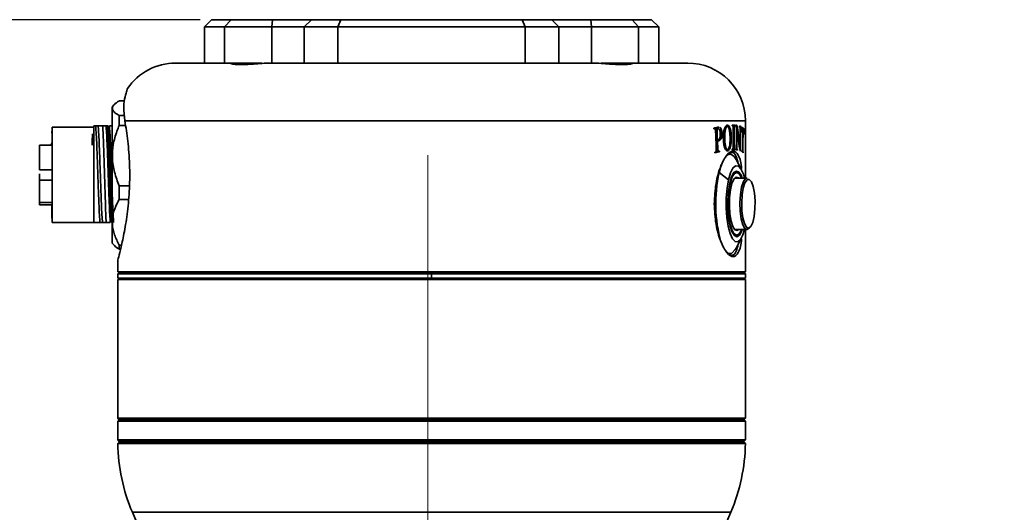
# Model space of a CAD drawing. Header units: millimetres. Extents: x 0 to 297, y 0 to 209.
# Tile 28 of 42: x 78.5 to 92.15, y 175.5 to 182.33. Entities that reach past the tile are written whole.
import ezdxf

# ---------------------------------------------------------------- set-up
doc = ezdxf.new("R2010")
doc.units = ezdxf.units.MM
doc.linetypes.add('CENTERX2', pattern=[20.32, 12.7, -2.54, 2.54, -2.54])
doc.layers.add('图层0', color=7, linetype='Continuous')
doc.styles.add('SLDTEXTSTYLE2', font='TXT', dxfattribs={"width": 0.7})
doc.dimstyles.new('SLDDIMSTYLE0', dxfattribs={"dimtxt": 4.5, "dimasz": 3, "dimexe": 0, "dimexo": 0.0625, "dimgap": 1.125, "dimtad": 2, "dimlfac": 10, "dimrnd": 1e-09, "dimzin": 12, "dimdsep": 46, "dimtxsty": 'SLDTEXTSTYLE2', "dimsah": 1, "dimcen": 0.09, "dimadec": 0, "dimazin": 3, "dimtfac": 1, "dimtofl": 0, "dimtmove": 0, "dimatfit": 3, "dimfxl": 0, "dimfrac": 2, "dimtolj": 1, "dimtzin": 12, "dimarcsym": 0})

# ---------------------------------------------------------------- blocks, each defined once
blk = doc.blocks.new('_D')
at = {"layer": '图层0'}
for p, q in [((72.161, 167.901), (72.161, 172.226)), ((90.599, 167.936), (90.599, 172.226)), ((90.599, 171.226), (72.161, 171.226)), ((90.599, 171.226), (103.122, 171.226))]:
    blk.add_line(p, q, dxfattribs=at)
for points in [[(72.161, 171.226), (75.161, 170.776), (75.161, 171.676)], [(90.599, 171.226), (87.599, 171.676), (87.599, 170.776)]]:
    blk.add_solid(points, dxfattribs=at)
at = {"layer": '图层0', "insert": (95.266, 177.027), "char_height": 4.5, "attachment_point": 1, "style": 'SLDTEXTSTYLE2'}
blk.add_mtext('185', dxfattribs=at)
blk = doc.blocks.new('_D_9')
at = {"layer": '图层0'}
for p, q in [((72.161, 159.951), (72.161, 152.134)), ((72.161, 153.134), (55.984, 153.134)), ((72.161, 153.134), (84.161, 153.134))]:
    blk.add_line(p, q, dxfattribs=at)
for points in [[(72.161, 153.134), (75.161, 152.684), (75.161, 153.584)], [(84.161, 153.134), (81.161, 153.584), (81.161, 152.684)]]:
    blk.add_solid(points, dxfattribs=at)
at = {"layer": '图层0', "insert": (55.984, 158.935), "char_height": 4.5, "attachment_point": 1, "style": 'SLDTEXTSTYLE2'}
blk.add_mtext('120', dxfattribs=at)
blk = doc.blocks.new('_D_10')
at = {"layer": '图层0'}
for p, q in [((81.004, 182.326), (41.517, 182.326)), ((42.517, 182.326), (42.517, 46.926)), ((75.411, 46.926), (41.517, 46.926))]:
    blk.add_line(p, q, dxfattribs=at)
for start, end in [(63.4349, 116.5651), (243.4349, 296.5651)]:
    blk.add_arc((39.898, 114.626), 5.856, start, end, dxfattribs=at)
for points in [[(42.517, 182.326), (42.067, 179.326), (42.967, 179.326)], [(42.517, 46.926), (42.967, 49.926), (42.067, 49.926)]]:
    blk.add_solid(points, dxfattribs=at)
at = {"layer": '图层0', "insert": (36.716, 109.389), "char_height": 4.5, "attachment_point": 1, "rotation": 90, "style": 'SLDTEXTSTYLE2'}
blk.add_mtext('1354', dxfattribs=at)
blk = doc.blocks.new('_D_11')
at = {"layer": '图层0'}
for p, q in [((80.651, 182.326), (49.561, 182.326)), ((50.561, 163.926), (50.561, 182.326)), ((69.661, 163.926), (49.561, 163.926))]:
    blk.add_line(p, q, dxfattribs=at)
for points in [[(50.561, 182.326), (50.111, 179.326), (51.011, 179.326)], [(50.561, 163.926), (51.011, 166.926), (50.111, 166.926)]]:
    blk.add_solid(points, dxfattribs=at)
at = {"layer": '图层0', "insert": (44.76, 169.198), "char_height": 4.5, "attachment_point": 1, "rotation": 90, "style": 'SLDTEXTSTYLE2'}
blk.add_mtext('184', dxfattribs=at)

msp = doc.modelspace()

# ---------------------------------------------------------------- linework, layer by layer
at = {"color": 7, "linetype": 'Continuous', "lineweight": 35}
for p, q in [((81.160687, 182.326152), (81.060687, 182.226152)), ((81.060687, 182.226152), (81.060687, 181.726152)), ((81.340602, 182.226152), (81.060687, 182.226152)), ((81.160687, 182.326152), (81.431716, 182.326152)), ((81.340602, 182.226152), (81.431716, 182.326152)), ((81.340602, 181.726152), (81.340602, 182.226152)), ((81.994702, 182.226152), (81.340602, 182.226152)), ((81.431716, 182.326152), (82.004053, 182.326152)), ((82.004053, 182.326152), (81.994702, 182.226152)), ((82.445754, 182.226152), (81.994702, 182.226152)), ((82.004053, 182.326152), (82.545316, 182.326152)), ((82.545316, 182.326152), (82.445754, 182.226152)), ((82.912567, 182.226152), (82.445754, 182.226152)), ((82.545316, 182.326152), (82.953778, 182.326152)), ((82.953778, 182.326152), (82.912567, 182.226152)), ((85.508806, 182.226152), (82.912567, 182.226152)), ((82.912567, 182.226152), (82.912567, 181.726152)), ((82.953778, 182.326152), (85.467596, 182.326152)), ((85.508806, 182.226152), (85.467596, 182.326152)), ((85.467596, 182.326152), (85.876058, 182.326152)), ((85.508806, 181.726152), (85.508806, 182.226152)), ((85.97562, 182.226152), (85.508806, 182.226152)), ((85.876058, 182.326152), (85.97562, 182.226152)), ((85.876058, 182.326152), (86.41732, 182.326152)), ((86.426672, 182.226152), (85.97562, 182.226152)), ((86.41732, 182.326152), (86.426672, 182.226152)), ((86.41732, 182.326152), (86.989658, 182.326152)), ((87.080771, 182.226152), (86.426672, 182.226152)), ((86.989658, 182.326152), (87.080771, 182.226152)), ((86.989658, 182.326152), (87.260687, 182.326152)), ((87.080771, 182.226152), (87.080771, 181.726152)), ((87.360687, 182.226152), (87.080771, 182.226152)), ((87.360687, 182.226152), (87.260687, 182.326152)), ((87.360687, 181.726152), (87.360687, 182.226152)), ((80.660687, 181.726152), (81.42206, 181.726152)), ((81.42206, 181.726152), (81.859032, 181.726152)), ((82.013858, 181.726152), (86.407516, 181.726152)), ((86.562342, 181.726152), (86.999314, 181.726152)), ((86.999314, 181.726152), (87.760687, 181.726152)), ((79.813131, 181.153596), (79.780687, 181.121152)), ((79.955432, 181.201782), (79.880687, 181.201782)), ((79.780687, 179.954405), (79.780687, 181.121152)), ((79.880687, 180.997472), (79.880687, 180.862405)), ((79.880687, 180.997472), (79.95347, 180.997472)), ((79.530687, 180.856152), (79.552892, 180.856152)), ((79.552892, 180.856152), (79.587422, 180.856152)), ((79.71445, 180.856152), (79.725863, 180.856152)), ((79.967807, 180.862405), (79.880687, 180.862405)), ((88.377165, 180.856626), (88.37716, 180.865916)), ((88.37716, 180.865466), (88.4167, 180.865466)), ((88.381837, 180.856252), (88.413558, 180.856252)), ((88.416704, 180.856176), (88.4167, 180.865466)), ((88.421877, 180.856489), (88.421989, 180.865778)), ((88.421936, 180.861394), (88.444176, 180.861394)), ((88.47803, 180.844673), (88.478117, 180.853962)), ((88.560687, 180.133652), (88.560687, 180.926152)), ((78.945687, 180.776152), (78.945687, 180.752779)), ((78.945687, 180.752779), (78.950687, 180.752779)), ((79.530687, 180.836152), (78.950687, 180.836152)), ((78.950687, 180.836152), (78.950687, 179.516152)), ((88.13356, 180.816089), (88.12501, 180.816089)), ((88.125021, 180.815833), (88.130715, 180.815833)), ((88.132446, 180.81605), (88.181001, 180.81605)), ((88.1849, 180.816465), (88.136375, 180.816465)), ((88.143493, 180.808167), (88.167516, 180.808167)), ((88.191193, 180.836089), (88.178087, 180.835954)), ((88.212399, 180.754838), (88.235229, 180.754838)), ((88.270733, 180.810578), (88.285661, 180.810578)), ((88.288607, 180.847465), (88.310309, 180.847465)), ((88.312317, 180.847533), (88.288664, 180.847533)), ((88.3892, 180.843954), (88.405596, 180.843954)), ((88.43746, 180.789765), (88.442639, 180.789765)), ((88.478065, 180.848416), (88.499588, 180.848416)), ((88.496849, 180.839767), (88.483742, 180.839767)), ((88.486094, 180.828049), (88.492031, 180.828049)), ((88.499513, 180.839127), (88.499588, 180.848416)), ((88.506237, 180.813985), (88.512469, 180.813985)), ((88.514463, 180.81527), (88.506269, 180.81527)), ((88.517038, 180.814222), (88.54175, 180.814222)), ((88.522925, 180.804927), (88.52907, 180.804927)), ((78.950687, 180.588652), (78.775687, 180.588652)), ((88.152671, 180.666749), (88.173221, 180.666749)), ((88.152739, 180.665096), (88.185403, 180.665096)), ((88.153263, 180.6524), (88.173784, 180.6524)), ((88.181492, 180.65092), (88.197498, 180.65092)), ((88.254543, 180.685756), (88.275306, 180.685756)), ((88.34785, 180.696965), (88.365412, 180.696965)), ((88.473632, 180.596504), (88.485014, 180.596504)), ((88.15161, 180.497808), (88.200092, 180.497808)), ((88.154959, 180.505582), (88.191827, 180.505582)), ((88.157334, 180.514108), (88.182223, 180.514108)), ((88.287855, 180.527853), (88.312919, 180.527853)), ((88.376901, 180.525776), (88.376917, 180.535065)), ((88.376916, 180.534691), (88.413336, 180.534691)), ((88.376916, 180.534616), (88.416484, 180.534616)), ((88.376917, 180.534991), (88.380364, 180.534991)), ((88.386829, 180.540777), (88.40738, 180.540777)), ((88.389592, 180.551543), (88.404608, 180.551543)), ((88.41647, 180.525326), (88.416484, 180.534616)), ((88.422704, 180.524696), (88.422815, 180.533986)), ((88.422749, 180.52844), (88.450845, 180.52844)), ((88.422755, 180.528999), (88.448136, 180.528999)), ((88.422808, 180.533448), (88.425752, 180.533448)), ((88.422808, 180.533381), (88.426704, 180.533381)), ((88.432271, 180.540953), (88.441512, 180.540953)), ((88.450746, 180.51915), (88.450845, 180.52844)), ((88.511721, 180.506434), (88.514456, 180.506434)), ((88.511726, 180.506787), (88.513524, 180.506787)), ((88.514453, 180.506925), (88.513524, 180.506787)), ((88.514973, 180.507926), (88.526105, 180.507926)), ((88.517649, 180.494541), (88.529581, 180.494541)), ((88.51936, 180.493283), (88.530975, 180.493283)), ((78.945687, 180.41059), (78.950687, 180.408637)), ((88.225353, 180.315101), (88.196548, 180.211459)), ((88.507262, 180.24708), (88.43137, 180.389246)), ((78.775687, 180.246152), (78.950687, 180.246152)), ((88.326892, 180.110518), (88.196548, 180.211459)), ((88.430626, 180.221152), (88.414089, 180.221152)), ((78.950687, 180.106152), (78.775687, 180.106152)), ((88.583269, 180.133652), (88.418952, 180.133652)), ((88.4423, 180.133652), (88.430626, 180.136152)), ((79.780687, 179.231152), (79.780687, 179.954405)), ((79.880687, 180.027264), (80.022061, 180.027264)), ((79.880687, 180.027264), (79.880687, 179.836775)), ((78.775687, 179.792729), (78.950687, 179.792729)), ((78.775687, 179.764484), (78.775687, 179.792729)), ((78.950687, 179.764484), (78.775687, 179.764484)), ((78.945687, 179.764484), (78.945687, 179.579795)), ((80.009154, 179.836775), (79.880687, 179.836775)), ((78.950687, 179.516152), (79.530687, 179.516152)), ((79.614062, 179.516152), (79.530687, 179.516152)), ((79.648592, 179.516152), (79.614062, 179.516152)), ((79.780687, 179.516151), (79.775619, 179.516151)), ((88.418952, 179.418652), (88.583269, 179.418652)), ((88.560687, 178.836152), (88.560687, 179.418652)), ((79.780687, 179.231152), (79.813131, 179.198707)), ((88.414089, 179.331152), (88.430626, 179.331152)), ((88.43137, 179.163057), (88.507262, 179.305224)), ((79.880687, 179.205944), (79.880687, 179.150521)), ((79.880687, 179.205944), (79.913031, 179.205944)), ((79.900202, 179.150521), (79.880687, 179.150521)), ((79.860687, 178.996336), (79.860687, 178.836152)), ((88.560687, 178.836152), (79.860687, 178.836152)), ((79.880687, 178.826152), (79.860687, 178.806152)), ((79.860687, 178.806152), (79.860687, 178.746152)), ((79.860687, 178.806152), (84.210687, 178.806152)), ((79.880687, 178.826152), (84.210687, 178.826152)), ((84.210687, 178.826152), (84.210687, 178.806152)), ((84.210687, 178.826152), (88.540687, 178.826152)), ((84.210687, 178.806152), (88.560687, 178.806152)), ((84.210687, 178.746152), (84.210687, 178.806152)), ((88.560687, 178.806152), (88.540687, 178.826152)), ((88.560687, 178.746152), (88.560687, 178.806152)), ((84.210687, 178.746152), (79.860687, 178.746152)), ((79.860687, 176.806152), (79.860687, 178.726152)), ((79.860687, 178.726152), (88.560687, 178.726152)), ((80.130687, 178.746152), (80.130687, 178.726152)), ((88.560687, 178.746152), (84.210687, 178.746152)), ((88.290687, 178.726152), (88.290687, 178.746152)), ((88.560687, 176.806152), (88.560687, 178.726152)), ((79.880687, 176.786152), (79.860687, 176.806152)), ((88.560687, 176.806152), (79.860687, 176.806152)), ((79.880687, 176.786152), (79.860687, 176.766152)), ((79.860687, 176.766152), (79.860687, 176.506152)), ((79.860961, 176.766152), (79.860687, 176.766152)), ((88.560687, 176.766152), (79.860961, 176.766152)), ((88.540687, 176.786152), (79.880687, 176.786152)), ((88.540687, 176.786152), (88.560687, 176.806152)), ((88.560687, 176.766152), (88.540687, 176.786152)), ((88.560687, 176.506152), (88.560687, 176.766152)), ((79.860687, 176.506152), (79.880687, 176.486152)), ((79.860687, 176.506152), (88.560687, 176.506152)), ((88.540687, 176.486152), (79.880687, 176.486152)), ((88.540687, 176.486152), (88.560687, 176.506152)), ((79.880617, 176.476152), (79.860905, 176.456232)), ((80.009121, 176.456232), (79.860905, 176.456232)), ((79.880617, 176.476152), (88.540757, 176.476152)), ((88.560468, 176.456232), (80.009121, 176.456232)), ((88.560468, 176.456232), (88.540757, 176.476152)), ((80.062824, 175.504498), (80.43138, 174.644534)), ((87.989994, 174.644534), (88.358549, 175.504498))]:
    msp.add_line(p, q, dxfattribs=at)
at = {"color": 8, "linetype": 'Continuous', "lineweight": 35}
for p, q in [((81.994702, 182.226152), (81.994702, 181.725529)), ((82.445754, 181.726152), (82.445754, 182.226152)), ((85.97562, 182.226152), (85.97562, 181.726152)), ((86.426672, 181.725525), (86.426672, 182.226152)), ((88.560687, 180.926152), (79.958507, 180.926152)), ((88.390848, 180.805423), (88.403917, 180.805423)), ((88.486713, 180.791639), (88.490739, 180.791639)), ((78.950687, 180.59688), (78.930687, 180.611022)), ((88.390679, 180.585673), (88.403755, 180.585673)), ((88.435126, 180.580325), (88.440357, 180.580325)), ((88.157342, 180.553343), (88.177758, 180.553343)), ((88.51931, 180.547398), (88.525758, 180.547398)), ((84.210687, 178.726152), (84.210687, 178.746152)), ((88.358549, 175.504498), (80.062824, 175.504498))]:
    msp.add_line(p, q, dxfattribs=at)
at = {"color": 7, "linetype": 'Continuous', "lineweight": 35, "flags": 128}
for points in [[(88.43137, 180.389246), (88.403975, 180.431081), (88.359033, 180.464025), (88.313225, 180.456991), (88.309824, 180.454845)], [(88.548087, 180.133652), (88.532402, 180.187368), (88.499926, 180.259896), (88.463381, 180.299459), (88.42526, 180.303358), (88.388159, 180.27133), (88.354608, 180.205556), (88.326892, 180.110518)], [(88.508549, 180.133652), (88.478625, 180.188256), (88.445068, 180.210798), (88.411119, 180.198129), (88.37953, 180.151273), (88.352858, 180.074027), (88.333266, 179.972649), (88.32234, 179.855352), (88.320965, 179.731638), (88.329254, 179.611531)], [(88.517819, 180.133652), (88.504707, 180.166435), (88.471787, 180.21652), (88.436312, 180.230929), (88.401155, 180.208494), (88.369164, 180.151033), (88.342931, 180.063202)], [(88.470213, 180.197338), (88.469895, 180.197729), (88.435566, 180.22079), (88.400837, 180.207829), (88.399861, 180.206927)], [(88.326892, 180.110518), (88.3069, 179.992695), (88.295995, 179.860114), (88.29492, 179.721811), (88.303749, 179.587211), (88.321878, 179.465488), (88.348074, 179.364935), (88.380551, 179.292407), (88.417095, 179.252844), (88.455217, 179.248945), (88.492317, 179.280973), (88.525869, 179.346747), (88.548087, 179.418652)], [(88.342931, 180.063202), (88.324582, 179.952116), (88.315602, 179.826774), (88.316719, 179.697331), (88.327844, 179.574274), (88.348073, 179.467571), (88.37577, 179.385868), (88.408689, 179.335783), (88.444164, 179.321375), (88.479322, 179.343809), (88.511312, 179.40127), (88.517819, 179.418652)], [(88.466523, 180.133652), (88.464501, 180.135528), (88.432703, 180.14514), (88.401643, 180.118633), (88.374361, 180.058602), (88.353527, 179.970922), (88.341181, 179.864177), (88.338531, 179.748815), (88.345837, 179.636129)], [(88.596207, 180.11288), (88.583571, 180.106595), (88.555022, 180.066398), (88.531617, 179.994749), (88.515893, 179.899411), (88.509554, 179.790716), (88.513286, 179.680443), (88.526685, 179.580542), (88.5483, 179.501837), (88.575787, 179.452859), (88.60094, 179.438699)], [(88.345837, 179.636129), (88.362384, 179.53715), (88.386552, 179.461566), (88.415975, 179.416775), (88.447773, 179.407163), (88.466523, 179.418652)], [(88.329254, 179.611531), (88.346533, 179.50476), (88.371404, 179.419976), (88.401851, 179.364047), (88.435409, 179.341505), (88.469357, 179.354174), (88.500947, 179.40103), (88.508549, 179.418652)], [(88.399861, 179.345376), (88.425685, 179.331513), (88.460414, 179.344474), (88.470208, 179.354959)], [(88.430626, 179.416152), (88.437957, 179.417135), (88.4423, 179.418652)], [(88.618921, 179.44287), (88.587161, 179.41893), (88.583269, 179.418652)], [(88.309103, 179.097942), (88.329191, 179.088278), (88.374999, 179.095312), (88.419013, 179.141913), (88.43137, 179.163057)]]:
    msp.add_lwpolyline(points, dxfattribs=at)
at = {"color": 8, "linetype": 'Continuous', "lineweight": 35, "flags": 128}
for points in [[(88.583269, 179.418652), (88.554979, 179.433701), (88.525863, 179.485582), (88.502968, 179.56895), (88.488774, 179.674772), (88.484821, 179.791579), (88.491536, 179.906715), (88.508192, 180.007703), (88.532983, 180.083598), (88.563224, 180.126177), (88.583269, 180.133652)], [(88.636152, 179.461515), (88.662488, 179.518212), (88.682323, 179.602859), (88.693507, 179.706286), (88.694829, 179.817284), (88.686144, 179.923825), (88.668395, 180.014362), (88.643505, 180.079086), (88.614171, 180.110983), (88.596207, 180.11288)], [(88.60094, 179.438699), (88.606169, 179.438915), (88.636152, 179.461515)]]:
    msp.add_lwpolyline(points, dxfattribs=at)
at = {"color": 7, "linetype": 'Continuous', "lineweight": 35}
for centre, radius, start, end in [((80.660687, 180.926152), 0.8, 90, 146.0575871), ((87.760687, 180.926152), 0.8, 0, 90), ((90.152208, 179.780563), 2.002568, 167.5744018, 195.4401908), ((80.160687, 178.846152), 0.02, 270, 330), ((88.260687, 178.846152), 0.02, 210, 270), ((80.190687, 176.466152), 0.02, 30, 90), ((88.230687, 176.466152), 0.02, 90, 150), ((82.360687, 176.489296), 2.5, 180.7577976, 203.1985905), ((86.060687, 176.489296), 2.5, 336.8014095, 359.2422024)]:
    msp.add_arc(centre, radius, start, end, dxfattribs=at)
at = {"color": 8, "linetype": 'Continuous', "lineweight": 35}
for centre, radius, start, end in [((90.373719, 179.77533), 2.23774, 172.4256072, 183.6284147), ((88.321652, 179.619148), 0.010761, 280.6403719, 314.9394763), ((86.155944, 178.837575), 0.011973, 186.8290686, 252.5826928)]:
    msp.add_arc(centre, radius, start, end, dxfattribs=at)
at = {"color": 7, "linetype": 'Continuous', "lineweight": 35}
for centre, major_axis, ratio, start_param, end_param in [((84.210687, 180.865751), (4.35, -0.0037), 0.002966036, 0.258013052, 0.291516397), ((84.210687, 180.856298), (4.35, -0.007369), 0.005907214, 0.288752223, 0.29151992), ((84.210687, 180.856744), (4.35, -0.007369), 0.005907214, 0.258016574, 0.260835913), ((84.210687, 180.871161), (4.349999, -0.057072), 0.045651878, 0.232566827, 0.253800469), ((84.210687, 181.139282), (-2.189357, 5.69899), 0.659570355, 4.371772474, 4.41694271), ((84.210687, 180.87108), (4.349999, -0.056282), 0.045022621, 0.16838489, 0.195733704), ((84.210687, 180.895926), (4.349987, 0.116759), 0.092734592, 5.829136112, 5.858145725), ((84.210687, 173.098711), (-1.209428, 45.056374), 0.092739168, 4.881997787, 4.882207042), ((84.210687, 180.884442), (4.349988, 0.113278), 0.090018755, 5.829490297, 5.832473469), ((84.210687, 173.604175), (-1.209419, 45.076587), 0.092697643, 4.864577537, 4.869513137), ((84.210687, 174.099923), (-1.209392, 45.133025), 0.092581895, 4.855925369, 4.859093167), ((84.210687, 182.54459), (1.199031, 1574.133226), 0.002656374, 4.711146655, 4.711286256), ((84.210687, 165.118253), (1.199031, 1574.133226), 0.002656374, 4.722217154, 4.722356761), ((84.210687, 177.011254), (1.201453, 92.951298), 0.044978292, 4.751388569, 4.75393566), ((84.210687, 176.541993), (1.201457, 92.872993), 0.045016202, 4.756467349, 4.758724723), ((84.210687, 181.057338), (-2.203958, 5.665337), 0.661980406, 4.365852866, 4.414585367), ((84.210687, 180.863471), (4.349999, -0.061909), 0.049501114, 0.193249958, 0.195958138), ((84.210687, 172.038367), (1.201467, 92.697384), 0.045101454, 4.805428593, 4.807553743), ((84.210687, 171.543334), (1.201454, 92.934318), 0.044986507, 4.809550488, 4.812649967), ((84.210687, 180.861567), (4.349999, -0.055777), 0.044620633, 0.168477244, 0.171262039), ((84.210687, 177.432564), (1.226205, 28.04449), 0.148820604, 4.837963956, 4.840787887), ((84.210687, 180.815394), (4.349985, -0.120466), 0.095621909, 0.160644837, 0.162832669), ((84.210687, 180.897084), (4.349982, -0.124787), 0.098981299, 0.096181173, 0.160200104), ((84.210687, 180.874795), (4.349983, -0.122902), 0.097516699, 0.134495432, 0.143908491), ((84.210687, 174.600699), (1.210871, 42.245497), 0.098899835, 4.856575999, 4.862736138), ((84.210687, 174.1323), (1.210871, 42.245497), 0.098899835, 4.867665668, 4.873836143), ((84.210687, 180.875833), (4.349982, -0.124966), 0.099120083, 0.112435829, 0.123487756), ((84.210687, 180.815149), (4.349984, -0.121525), 0.096446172, 0.097059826, 0.099286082), ((84.210687, 166.233103), (1.2024, 78.88426), 0.052995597, 4.89808403, 4.89910773), ((84.210687, 174.109085), (-1.209423, 45.067581), 0.092716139, 4.853383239, 4.855604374), ((84.210687, 180.559985), (4.349988, 0.113278), 0.090018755, 5.836718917, 5.839698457), ((84.210687, 173.098243), (-1.209428, 45.056374), 0.092739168, 4.874560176, 4.874769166), ((84.210687, 180.552364), (4.349987, 0.116298), 0.092375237, 5.836802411, 5.870675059), ((84.210687, 180.561619), (4.349987, 0.116038), 0.09217237, 5.867444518, 5.870478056), ((84.210687, 174.621747), (-1.209428, 45.056374), 0.092739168, 4.840687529, 4.840895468), ((84.210687, 180.525609), (4.35, -0.0037), 0.002966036, 0.25822027, 0.291723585), ((84.210687, 180.534732), (4.35, -0.007369), 0.005907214, 0.288950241, 0.291717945), ((84.210687, 180.535178), (4.35, -0.007369), 0.005907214, 0.258214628, 0.261033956), ((84.210687, 180.530138), (4.349999, -0.056282), 0.045022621, 0.225886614, 0.253126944), ((84.210687, 180.539291), (4.349999, -0.054654), 0.043725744, 0.250273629, 0.252991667), ((84.210687, 180.53935), (4.349999, -0.055777), 0.044620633, 0.22577399, 0.22854581), ((84.210687, 180.524537), (4.349999, -0.056021), 0.044815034, 0.183249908, 0.185343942), ((84.210687, 175.171248), (1.211334, 41.451052), 0.100792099, 4.844216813, 4.844440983), ((84.210687, 180.556457), (4.349982, -0.124871), 0.09904663, 0.120014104, 0.153213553), ((84.210687, 180.566001), (4.349982, -0.125377), 0.099439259, 0.150254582, 0.153012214), ((84.210687, 180.569111), (4.349979, -0.130745), 0.103600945, 0.120059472, 0.122775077), ((84.210687, 173.794955), (1.211334, 41.451052), 0.100792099, 4.877416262, 4.877641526)]:
    msp.add_ellipse(centre, major_axis=major_axis, ratio=ratio, start_param=start_param, end_param=end_param, dxfattribs=at)
for points, knots in [([(82.013858, 181.726152), (81.973073, 181.725203), (81.891632, 181.723308), (81.77146, 181.713773), (81.660807, 181.706086), (81.565217, 181.702928), (81.489046, 181.706123), (81.440142, 181.713444), (81.417049, 181.721), (81.418688, 181.722369), (81.418822, 181.72248)], [0, 0, 0, 0, 0.142203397, 0.283958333, 0.424707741, 0.564810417, 0.705482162, 0.846314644, 0.987498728, 1, 1, 1, 1]), ([(87.002638, 181.722512), (87.002766, 181.722407), (87.004422, 181.721043), (86.981439, 181.713487), (86.932639, 181.706157), (86.856632, 181.702928), (86.761123, 181.706052), (86.650491, 181.713728), (86.5302, 181.723278), (86.448609, 181.725189), (86.407516, 181.726152)], [0, 0, 0, 0, 0.011825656, 0.153525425, 0.294220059, 0.434268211, 0.574885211, 0.715662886, 0.856792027, 1, 1, 1, 1]), ([(79.996979, 181.372711), (79.994479, 181.367028), (79.989452, 181.355604), (79.960927, 181.263689), (79.937842, 181.124056), (79.951583, 180.992459), (79.958507, 180.926152)], [0, 0, 0, 0, 0.246976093, 0.496477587, 0.746293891, 1, 1, 1, 1]), ([(79.880687, 180.997472), (79.8704, 181.003535), (79.835791, 181.023934), (79.793517, 181.060745), (79.779017, 181.107829), (79.808416, 181.155054), (79.852258, 181.185684), (79.879515, 181.201118), (79.880687, 181.201782)], [0, 0, 0, 0, 0.09311005, 0.31327018, 0.541034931, 0.761598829, 0.989750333, 1, 1, 1, 1]), ([(79.530687, 180.856152), (79.530687, 180.832449), (79.530687, 180.783775), (79.530687, 180.629304), (79.530687, 180.43208), (79.530687, 180.211733), (79.530687, 179.987905), (79.530687, 179.780136), (79.530687, 179.609248), (79.530687, 179.546639), (79.530687, 179.516152)], [0, 0, 0, 0, 0.121738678, 0.25, 0.378261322, 0.5, 0.621738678, 0.75, 0.878261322, 1, 1, 1, 1]), ([(79.652682, 180.856152), (79.646671, 180.856152), (79.630269, 180.856152), (79.606811, 180.856152), (79.593893, 180.856152), (79.587422, 180.856152)], [0, 0, 0, 0, 0.224004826, 0.611319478, 1, 1, 1, 1]), ([(79.69836, 180.856152), (79.692599, 180.856152), (79.683944, 180.856152), (79.667163, 180.856152), (79.657509, 180.856152), (79.652679, 180.856152)], [0, 0, 0, 0, 0.498683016, 0.749215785, 1, 1, 1, 1]), ([(79.65268, 180.85615), (79.654655, 180.817218), (79.658606, 180.739353), (79.664533, 180.576858), (79.67046, 180.392772), (79.676387, 180.194651), (79.682313, 179.995398), (79.68824, 179.807958), (79.694167, 179.640208), (79.698118, 179.557505), (79.700093, 179.516154)], [0, 0, 0, 0, 0.124999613, 0.249997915, 0.374996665, 0.499998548, 0.625001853, 0.750002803, 0.875001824, 1, 1, 1, 1]), ([(79.69836, 180.856152), (79.699864, 180.856152), (79.701887, 180.856152), (79.707728, 180.856152), (79.711263, 180.856152), (79.713107, 180.856152), (79.71401, 180.856152), (79.71445, 180.856152)], [0, 0, 0, 0, 0.64125536, 0.862111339, 0.937367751, 0.969463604, 1, 1, 1, 1]), ([(79.69836, 180.856151), (79.700819, 180.828815), (79.705738, 180.774143), (79.713115, 180.618221), (79.720493, 180.425018), (79.727871, 180.207083), (79.735249, 179.986227), (79.742627, 179.78448), (79.750004, 179.615376), (79.754923, 179.549227), (79.757382, 179.516152)], [0, 0, 0, 0, 0.125000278, 0.250000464, 0.375000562, 0.500000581, 0.625000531, 0.750000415, 0.875000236, 1, 1, 1, 1]), ([(79.780687, 180.856152), (79.774748, 180.856152), (79.760789, 180.856152), (79.750408, 180.856152), (79.744443, 180.856152)], [0, 0, 0, 0, 0.425430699, 1, 1, 1, 1]), ([(79.803465, 179.516151), (79.801005, 179.549226), (79.796087, 179.615375), (79.788709, 179.784479), (79.781332, 179.986227), (79.773954, 180.207083), (79.766576, 180.425019), (79.759198, 180.618222), (79.751821, 180.774144), (79.746902, 180.828815), (79.744443, 180.856151)], [0, 0, 0, 0, 0.124999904, 0.24999983, 0.374999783, 0.499999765, 0.624999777, 0.749999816, 0.874999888, 1, 1, 1, 1]), ([(79.880687, 180.027264), (79.856726, 180.088651), (79.808076, 180.213291), (79.779373, 180.407639), (79.793236, 180.60108), (79.834381, 180.75055), (79.869818, 180.836151), (79.880687, 180.862405)], [0, 0, 0, 0, 0.228367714, 0.463680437, 0.678494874, 0.901395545, 1, 1, 1, 1]), ([(79.958507, 180.926152), (79.973312, 180.835163), (80.002909, 180.653271), (80.02795, 180.324322), (80.026298, 179.986496), (79.998059, 179.663737), (79.953322, 179.384674), (79.905139, 179.165081), (79.871652, 179.03556), (79.856485, 178.980591), (79.86072, 178.996275), (79.860737, 178.996336)], [0, 0, 0, 0, 0.124759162, 0.249402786, 0.374081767, 0.498898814, 0.623924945, 0.749076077, 0.874167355, 0.999506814, 1, 1, 1, 1]), ([(88.311661, 180.866), (88.308135, 180.865066), (88.29846, 180.862503), (88.284481, 180.846457), (88.276068, 180.825565), (88.272576, 180.816891)], [0, 0, 0, 0, 0.251150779, 0.689119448, 1, 1, 1, 1]), ([(88.365412, 180.696965), (88.364595, 180.719234), (88.363086, 180.760367), (88.353032, 180.811754), (88.339969, 180.847016), (88.325395, 180.865115), (88.315713, 180.865739), (88.311661, 180.866)], [0, 0, 0, 0, 0.249694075, 0.461193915, 0.671967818, 0.862754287, 1, 1, 1, 1]), ([(88.380609, 180.856552), (88.381182, 180.856463), (88.382329, 180.856284), (88.38457, 180.854721), (88.386103, 180.852163), (88.387121, 180.850465)], [0, 0, 0, 0, 0.251194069, 0.502953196, 1, 1, 1, 1]), ([(88.387121, 180.850465), (88.38742, 180.849781), (88.388018, 180.848411), (88.389, 180.845521), (88.389613, 180.842388), (88.389902, 180.840139), (88.389959, 180.839701)], [0, 0, 0, 0, 0.252728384, 0.50608591, 0.903729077, 1, 1, 1, 1]), ([(88.405596, 180.843954), (88.406409, 180.846945), (88.407968, 180.852685), (88.410909, 180.855842), (88.412735, 180.856124), (88.413558, 180.856252)], [0, 0, 0, 0, 0.373896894, 0.717544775, 1, 1, 1, 1]), ([(88.421877, 180.856489), (88.422343, 180.856367), (88.423274, 180.856122), (88.425119, 180.85541), (88.426452, 180.854027), (88.427338, 180.853107)], [0, 0, 0, 0, 0.2507977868, 0.5016593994, 1, 1, 1, 1]), ([(88.427338, 180.853107), (88.428448, 180.851336), (88.430677, 180.847779), (88.434443, 180.836671), (88.436458, 180.825349), (88.437772, 180.817968)], [0, 0, 0, 0, 0.256625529, 0.515415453, 1, 1, 1, 1]), ([(79.512088, 180.744807), (79.511006, 180.731472), (79.508495, 180.700513), (79.505816, 180.641674), (79.504218, 180.593719), (79.504049, 180.588652)], [0, 0, 0, 0, 0.403592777, 0.936982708, 1, 1, 1, 1]), ([(88.130715, 180.815833), (88.131889, 180.815984), (88.135054, 180.816391), (88.139844, 180.814618), (88.142654, 180.809719), (88.143865, 180.807609)], [0, 0, 0, 0, 0.251230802, 0.677578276, 1, 1, 1, 1]), ([(88.143865, 180.807609), (88.144563, 180.805249), (88.1463, 180.799384), (88.147553, 180.785719), (88.148116, 180.774975), (88.148459, 180.768418)], [0, 0, 0, 0, 0.207774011, 0.516464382, 1, 1, 1, 1]), ([(88.16571, 180.82654), (88.166996, 180.825577), (88.169611, 180.823619), (88.17155, 180.818875), (88.172534, 180.816465)], [0, 0, 0, 0, 0.492098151, 1, 1, 1, 1]), ([(88.167516, 180.808167), (88.169726, 180.809859), (88.17305, 180.812403), (88.177557, 180.814978), (88.179852, 180.815693), (88.181001, 180.81605)], [0, 0, 0, 0, 0.497511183, 0.748158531, 1, 1, 1, 1]), ([(88.181001, 180.81605), (88.185054, 180.816075), (88.192, 180.816118), (88.200957, 180.805887), (88.207606, 180.788761), (88.211848, 180.767264), (88.212819, 180.750998), (88.213225, 180.744201)], [0, 0, 0, 0, 0.244181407, 0.418425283, 0.593333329, 0.830085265, 1, 1, 1, 1]), ([(88.213225, 180.744201), (88.213281, 180.733641), (88.21338, 180.715214), (88.208699, 180.691412), (88.202514, 180.675638), (88.195931, 180.667602), (88.191862, 180.666134), (88.190355, 180.66559)], [0, 0, 0, 0, 0.288440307, 0.50337511, 0.717779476, 0.895463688, 1, 1, 1, 1]), ([(88.197498, 180.65092), (88.20461, 180.653952), (88.21568, 180.658671), (88.227398, 180.682614), (88.233592, 180.708149), (88.235688, 180.733641), (88.235352, 180.749174), (88.235229, 180.754838)], [0, 0, 0, 0, 0.335033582, 0.521454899, 0.708081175, 0.893548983, 1, 1, 1, 1]), ([(88.235229, 180.754838), (88.234545, 180.764732), (88.233173, 180.784598), (88.225598, 180.810111), (88.214963, 180.829491), (88.206002, 180.833967), (88.20154, 180.836195)], [0, 0, 0, 0, 0.231926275, 0.4656916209, 0.7339529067, 1, 1, 1, 1]), ([(88.272576, 180.816891), (88.269614, 180.807603), (88.262272, 180.784583), (88.255008, 180.737849), (88.254622, 180.700911), (88.254429, 180.682373)], [0, 0, 0, 0, 0.25202867, 0.624613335, 1, 1, 1, 1]), ([(88.275306, 180.685756), (88.275246, 180.696697), (88.275126, 180.718591), (88.27682, 180.759162), (88.28078, 180.790782), (88.285131, 180.808431), (88.285661, 180.810578)], [0, 0, 0, 0, 0.251544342, 0.503351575, 0.93958123, 1, 1, 1, 1]), ([(88.285661, 180.810578), (88.287201, 180.815818), (88.291006, 180.828767), (88.299546, 180.843596), (88.306621, 180.846139), (88.310309, 180.847465)], [0, 0, 0, 0, 0.24551147, 0.606647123, 1, 1, 1, 1]), ([(88.310309, 180.847465), (88.315084, 180.846781), (88.323182, 180.845621), (88.331422, 180.830447), (88.33463, 180.819921), (88.335664, 180.816529)], [0, 0, 0, 0, 0.493418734, 0.8367684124, 1, 1, 1, 1]), ([(88.335664, 180.816529), (88.33899, 180.799856), (88.344515, 180.772164), (88.34727, 180.726874), (88.347827, 180.700897), (88.348107, 180.68778)], [0, 0, 0, 0, 0.428258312, 0.711296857, 1, 1, 1, 1]), ([(88.389959, 180.839701), (88.39017, 180.836909), (88.390593, 180.831328), (88.390791, 180.819837), (88.390825, 180.811263), (88.390848, 180.80557)], [0, 0, 0, 0, 0.251685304, 0.503109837, 1, 1, 1, 1]), ([(88.403917, 180.805423), (88.403921, 180.808745), (88.403931, 180.815392), (88.404193, 180.826509), (88.404469, 180.836574), (88.405338, 180.84226), (88.405596, 180.843954)], [0, 0, 0, 0, 0.2519883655, 0.5042068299, 0.8523374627, 1, 1, 1, 1]), ([(88.4803, 180.844068), (88.480816, 180.843864), (88.482224, 180.843307), (88.484243, 180.840207), (88.485311, 180.834531), (88.485753, 180.832188)], [0, 0, 0, 0, 0.253572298, 0.691767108, 1, 1, 1, 1]), ([(88.485753, 180.832188), (88.485995, 180.829629), (88.486589, 180.823373), (88.48678, 180.80968), (88.486744, 180.799105), (88.486721, 180.79264)], [0, 0, 0, 0, 0.211860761, 0.518077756, 1, 1, 1, 1]), ([(88.490739, 180.791639), (88.490771, 180.794783), (88.490835, 180.801071), (88.49106, 180.811915), (88.491324, 180.821403), (88.491891, 180.826741), (88.492031, 180.828049)], [0, 0, 0, 0, 0.25170135, 0.503516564, 0.878309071, 1, 1, 1, 1]), ([(88.492031, 180.828049), (88.492513, 180.830807), (88.493431, 180.836054), (88.495416, 180.839623), (88.496739, 180.839663), (88.497472, 180.839686)], [0, 0, 0, 0, 0.3308147, 0.629414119, 1, 1, 1, 1]), ([(88.506505, 180.763013), (88.506881, 180.772775), (88.507464, 180.787945), (88.509547, 180.804383), (88.5112, 180.811452), (88.512227, 180.813502), (88.512469, 180.813985)], [0, 0, 0, 0, 0.438314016, 0.681147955, 0.924931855, 1, 1, 1, 1]), ([(88.512469, 180.813985), (88.512886, 180.814441), (88.51393, 180.815582), (88.515602, 180.815185), (88.516815, 180.814395), (88.517423, 180.813999)], [0, 0, 0, 0, 0.24877853, 0.622845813, 1, 1, 1, 1]), ([(88.534592, 180.800033), (88.535527, 180.798748), (88.537026, 180.796687), (88.538716, 180.786415), (88.539549, 180.775968), (88.53987, 180.768782), (88.539978, 180.766365)], [0, 0, 0, 0, 0.397768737, 0.638058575, 0.878301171, 1, 1, 1, 1]), ([(88.539978, 180.766365), (88.540058, 180.763898), (88.540219, 180.758963), (88.540348, 180.748671), (88.540385, 180.740944), (88.54041, 180.735808)], [0, 0, 0, 0, 0.2511167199, 0.5023541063, 1, 1, 1, 1]), ([(88.168345, 180.665096), (88.167061, 180.663118), (88.161327, 180.654282), (88.15439, 180.652389), (88.149006, 180.65092)], [0, 0, 0, 0, 0.223903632, 1, 1, 1, 1]), ([(88.190355, 180.66559), (88.187529, 180.665337), (88.183279, 180.664956), (88.177549, 180.665758), (88.174664, 180.666418), (88.173221, 180.666749)], [0, 0, 0, 0, 0.497956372, 0.748814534, 1, 1, 1, 1]), ([(88.173784, 180.6524), (88.177752, 180.651448), (88.183718, 180.650017), (88.191618, 180.649837), (88.195535, 180.650558), (88.197498, 180.65092)], [0, 0, 0, 0, 0.497770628, 0.748375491, 1, 1, 1, 1]), ([(88.254429, 180.682373), (88.255824, 180.654483), (88.258173, 180.607539), (88.272845, 180.553775), (88.289274, 180.521008), (88.30439, 180.509776), (88.312861, 180.510057), (88.315244, 180.510136)], [0, 0, 0, 0, 0.304142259, 0.511939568, 0.71959443, 0.921120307, 1, 1, 1, 1]), ([(88.289761, 180.55905), (88.285787, 180.576672), (88.2795, 180.604549), (88.27626, 180.649238), (88.275626, 180.673505), (88.275306, 180.685756)], [0, 0, 0, 0, 0.459716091, 0.727244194, 1, 1, 1, 1]), ([(88.348107, 180.68778), (88.34811, 180.662386), (88.348113, 180.623877), (88.342259, 180.575189), (88.334034, 180.546359), (88.324199, 180.530829), (88.317537, 180.528767), (88.314824, 180.527928)], [0, 0, 0, 0, 0.352107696, 0.533945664, 0.717071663, 0.884753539, 1, 1, 1, 1]), ([(88.315244, 180.510136), (88.321438, 180.512609), (88.333874, 180.517573), (88.348604, 180.549935), (88.359575, 180.594446), (88.365237, 180.645787), (88.365359, 180.681557), (88.365412, 180.696965)], [0, 0, 0, 0, 0.2070329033, 0.4156213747, 0.6086321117, 0.8314234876, 1, 1, 1, 1]), ([(88.39068, 180.585821), (88.390671, 180.582502), (88.390654, 180.575862), (88.390425, 180.56459), (88.390108, 180.554551), (88.389228, 180.548804), (88.388985, 180.547214)], [0, 0, 0, 0, 0.251832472, 0.503789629, 0.862679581, 1, 1, 1, 1]), ([(88.404608, 180.551543), (88.404406, 180.55435), (88.404003, 180.559946), (88.403806, 180.571434), (88.403775, 180.579993), (88.403755, 180.585673)], [0, 0, 0, 0, 0.253006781, 0.504220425, 1, 1, 1, 1]), ([(88.435143, 180.581399), (88.4351, 180.578256), (88.435015, 180.571968), (88.434714, 180.561111), (88.434365, 180.551623), (88.433598, 180.546285), (88.433411, 180.544989)], [0, 0, 0, 0, 0.251762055, 0.503637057, 0.879539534, 1, 1, 1, 1]), ([(88.441512, 180.540953), (88.441216, 180.543606), (88.440465, 180.550329), (88.440263, 180.563944), (88.440323, 180.574367), (88.440357, 180.580325)], [0, 0, 0, 0, 0.218258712, 0.553149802, 1, 1, 1, 1]), ([(88.129163, 179.776152), (88.134141, 179.872048), (88.14411, 180.064114), (88.215902, 180.307127), (88.305824, 180.468996), (88.395834, 180.527668), (88.464093, 180.464887), (88.499201, 180.365053), (88.507241, 180.275943), (88.508045, 180.267035)], [0, 0, 0, 0, 0.163089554, 0.326641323, 0.490408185, 0.654280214, 0.818140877, 0.981819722, 1, 1, 1, 1]), ([(88.156889, 180.511289), (88.156023, 180.508273), (88.154288, 180.502224), (88.149719, 180.496289), (88.146212, 180.495004), (88.144237, 180.494281)], [0, 0, 0, 0, 0.302948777, 0.60745132, 1, 1, 1, 1]), ([(88.157534, 180.548679), (88.157659, 180.545525), (88.15791, 180.539214), (88.158019, 180.527977), (88.158086, 180.518278), (88.157092, 180.512473), (88.156889, 180.511289)], [0, 0, 0, 0, 0.2515683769, 0.5032666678, 0.8987062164, 1, 1, 1, 1]), ([(88.182223, 180.514108), (88.181548, 180.516452), (88.179894, 180.522197), (88.178622, 180.535859), (88.178089, 180.546643), (88.177758, 180.553343)], [0, 0, 0, 0, 0.2070409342, 0.5073684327, 1, 1, 1, 1]), ([(88.19445, 180.505842), (88.193366, 180.505688), (88.190486, 180.50528), (88.186023, 180.507058), (88.183386, 180.511951), (88.182223, 180.514108)], [0, 0, 0, 0, 0.252277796, 0.670245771, 1, 1, 1, 1]), ([(88.314824, 180.527928), (88.311072, 180.528404), (88.303532, 180.52936), (88.29491, 180.543399), (88.290993, 180.555306), (88.289761, 180.55905)], [0, 0, 0, 0, 0.40440553, 0.812727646, 1, 1, 1, 1]), ([(88.459795, 180.335999), (88.451811, 180.370993), (88.43106, 180.461956), (88.377068, 180.505661), (88.328033, 180.464714), (88.307643, 180.447688)], [0, 0, 0, 0, 0.267543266, 0.695440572, 1, 1, 1, 1]), ([(88.388985, 180.547214), (88.388157, 180.544254), (88.386568, 180.538571), (88.383385, 180.535463), (88.381337, 180.535143), (88.380364, 180.534991)], [0, 0, 0, 0, 0.3633401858, 0.6975595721, 1, 1, 1, 1]), ([(88.40738, 180.540777), (88.407088, 180.541434), (88.406503, 180.542751), (88.405527, 180.545888), (88.404919, 180.549026), (88.404638, 180.551302), (88.404608, 180.551543)], [0, 0, 0, 0, 0.252830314, 0.506491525, 0.947869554, 1, 1, 1, 1]), ([(88.413336, 180.534691), (88.412819, 180.534785), (88.411785, 180.534974), (88.409733, 180.536386), (88.408318, 180.539025), (88.40738, 180.540777)], [0, 0, 0, 0, 0.251297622, 0.503194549, 1, 1, 1, 1]), ([(88.433411, 180.544989), (88.432768, 180.542293), (88.431556, 180.537211), (88.428802, 180.533515), (88.426868, 180.533473), (88.425752, 180.533448)], [0, 0, 0, 0, 0.32339112, 0.609692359, 1, 1, 1, 1]), ([(88.448136, 180.528999), (88.447525, 180.529234), (88.445834, 180.529885), (88.44337, 180.533008), (88.442042, 180.538687), (88.441512, 180.540953)], [0, 0, 0, 0, 0.254184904, 0.702478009, 1, 1, 1, 1]), ([(88.518098, 180.516636), (88.51775, 180.514277), (88.517055, 180.509557), (88.516103, 180.50792), (88.515627, 180.507101)], [0, 0, 0, 0, 0.49967817, 1, 1, 1, 1]), ([(88.519391, 180.552355), (88.519346, 180.549246), (88.519255, 180.543027), (88.518979, 180.532271), (88.518703, 180.522914), (88.518211, 180.517814), (88.518098, 180.516636)], [0, 0, 0, 0, 0.251276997, 0.502609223, 0.885074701, 1, 1, 1, 1]), ([(88.526105, 180.507926), (88.525942, 180.511136), (88.52562, 180.517504), (88.525602, 180.531024), (88.525696, 180.540888), (88.525758, 180.547398)], [0, 0, 0, 0, 0.256801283, 0.509464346, 1, 1, 1, 1]), ([(88.529581, 180.494541), (88.52926, 180.494895), (88.528379, 180.495868), (88.52708, 180.499552), (88.526388, 180.505493), (88.526105, 180.507926)], [0, 0, 0, 0, 0.251836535, 0.693603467, 1, 1, 1, 1]), ([(78.775687, 180.106152), (78.775687, 180.10674), (78.775687, 180.107916), (78.775687, 180.117177), (78.775687, 180.131069), (78.775687, 180.149013), (78.775687, 180.169062), (78.775687, 180.183652), (78.775687, 180.190369), (78.775687, 180.190649)], [0, 0, 0, 0, 0.165467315, 0.33093463, 0.496401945, 0.66186926, 0.827336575, 0.99280389, 1, 1, 1, 1]), ([(79.880687, 179.205944), (79.856726, 179.252313), (79.808076, 179.346461), (79.779373, 179.493263), (79.793236, 179.63938), (79.834381, 179.752284), (79.869818, 179.816944), (79.880687, 179.836775)], [0, 0, 0, 0, 0.228367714, 0.463680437, 0.678494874, 0.901395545, 1, 1, 1, 1]), ([(88.508038, 179.28526), (88.50723, 179.27631), (88.499179, 179.187157), (88.46403, 179.087252), (88.395668, 179.024586), (88.305559, 179.083614), (88.21571, 179.245703), (88.144077, 179.488546), (88.134132, 179.68034), (88.129163, 179.776152)], [0, 0, 0, 0, 0.018269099, 0.1819829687, 0.3460699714, 0.5101205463, 0.6738132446, 0.8370518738, 1, 1, 1, 1]), ([(79.648592, 179.516152), (79.655371, 179.516152), (79.665554, 179.516152), (79.684262, 179.516152), (79.694821, 179.516152), (79.700103, 179.516152)], [0, 0, 0, 0, 0.49876379, 0.749267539, 1, 1, 1, 1]), ([(79.700093, 179.516152), (79.705848, 179.516152), (79.717357, 179.516152), (79.737289, 179.516152), (79.749574, 179.516152), (79.757382, 179.516152)], [0, 0, 0, 0, 0.267089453, 0.53418338, 1, 1, 1, 1]), ([(88.307701, 179.104664), (88.328009, 179.087646), (88.37701, 179.046587), (88.431011, 179.090226), (88.4518, 179.181279), (88.459798, 179.21631)], [0, 0, 0, 0, 0.303379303, 0.731991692, 1, 1, 1, 1]), ([(79.813285, 179.198861), (79.813432, 179.198611), (79.822908, 179.182522), (79.852353, 179.166623), (79.879519, 179.151185), (79.880687, 179.150521)], [0, 0, 0, 0, 0.014868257, 0.95764588, 1, 1, 1, 1])]:
    msp.add_open_spline(points, degree=3, knots=knots, dxfattribs=at)
for points in [[(79.552892, 180.856152), (79.555441, 180.831646), (79.560539, 180.782634), (79.568185, 180.628907), (79.575831, 180.434071), (79.583477, 180.211765), (79.591124, 179.985847), (79.59877, 179.78048), (79.606416, 179.610563), (79.611514, 179.547622), (79.614062, 179.516152)], [(79.648592, 179.516152), (79.646043, 179.547622), (79.640946, 179.610563), (79.6333, 179.78048), (79.625653, 179.985847), (79.618007, 180.211765), (79.610361, 180.434071), (79.602715, 180.628907), (79.595069, 180.782634), (79.589971, 180.831646), (79.587422, 180.856152)], [(79.714449, 180.856152), (79.716998, 180.831646), (79.722095, 180.782634), (79.729741, 180.628907), (79.737388, 180.434071), (79.745034, 180.211765), (79.75268, 179.985847), (79.760326, 179.78048), (79.767973, 179.610563), (79.77307, 179.547622), (79.775619, 179.516151)], [(78.775687, 180.588652), (78.775687, 180.58302), (78.775687, 180.571757), (78.775687, 180.502474), (78.775687, 180.467833)], [(78.775687, 180.467833), (78.775687, 180.435334), (78.775687, 180.370337), (78.775687, 180.287547), (78.775687, 180.246152)], [(78.775687, 180.106152), (78.775687, 180.071929), (78.775687, 180.003485), (78.775687, 179.913706), (78.775687, 179.838879), (78.775687, 179.808112), (78.775687, 179.792729)]]:
    msp.add_open_spline(points, degree=3, dxfattribs=at)
at = {"color": 8, "linetype": 'Continuous', "lineweight": 35}
msp.add_open_spline([(79.780687, 179.604988), (79.780254, 179.610823), (79.777273, 179.651041), (79.771742, 179.783184), (79.764096, 179.985123), (79.756449, 180.211959), (79.748803, 180.43402), (79.741156, 180.628921), (79.73351, 180.782631), (79.728412, 180.831645), (79.725863, 180.856152)], degree=3, knots=[0, 0, 0, 0, 0.02367202, 0.163147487, 0.302622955, 0.442098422, 0.581573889, 0.721049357, 0.860524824, 1, 1, 1, 1], dxfattribs=at)
at = {"layer": '图层0', "linetype": 'CENTERX2', "lineweight": 18, "ltscale": 2}
msp.add_line((84.160688, 46.017508), (84.160688, 180.449945), dxfattribs=at)

# ---------------------------------------------------------------- dimensions: what is measured, and where the dimension line sits
at = {"layer": '图层0'}
dim = msp.add_linear_dim(base=(42.516772, 46.926152), p1=(82.004053, 182.326152), p2=(76.410688, 46.926152), angle=90, text='(<>)', dimstyle='SLDDIMSTYLE0', dxfattribs=at)
dim.commit()
dim.dimension.update_dxf_attribs({"geometry": '_D_10', "text_midpoint": (42.516772, 114.626152), "dimtype": 160})
dim = msp.add_linear_dim(base=(50.560688, 182.326152), p1=(70.660688, 163.926152), p2=(81.650988, 182.326152), angle=90, dimstyle='SLDDIMSTYLE0', dxfattribs=at)
dim.commit()
dim.dimension.update_dxf_attribs({"geometry": '_D_11', "text_midpoint": (50.560688, 173.126152), "dimtype": 160})
for base, p1, p2, picture, middle in [((84.160688, 153.134399), (72.160688, 160.951152), (84.160688, 180.449945), '_D_9', (59.911668, 153.134399)), ((72.160688, 171.226152), (90.598908, 166.936346), (72.160688, 166.901152), '_D', (99.19369, 171.226152))]:
    dim = msp.add_linear_dim(base=base, p1=p1, p2=p2, dimstyle='SLDDIMSTYLE0', dxfattribs=at)
    dim.commit()
    dim.dimension.update_dxf_attribs({"geometry": picture, "text_midpoint": middle, "dimtype": 160})

doc.saveas('drawing.dxf')
